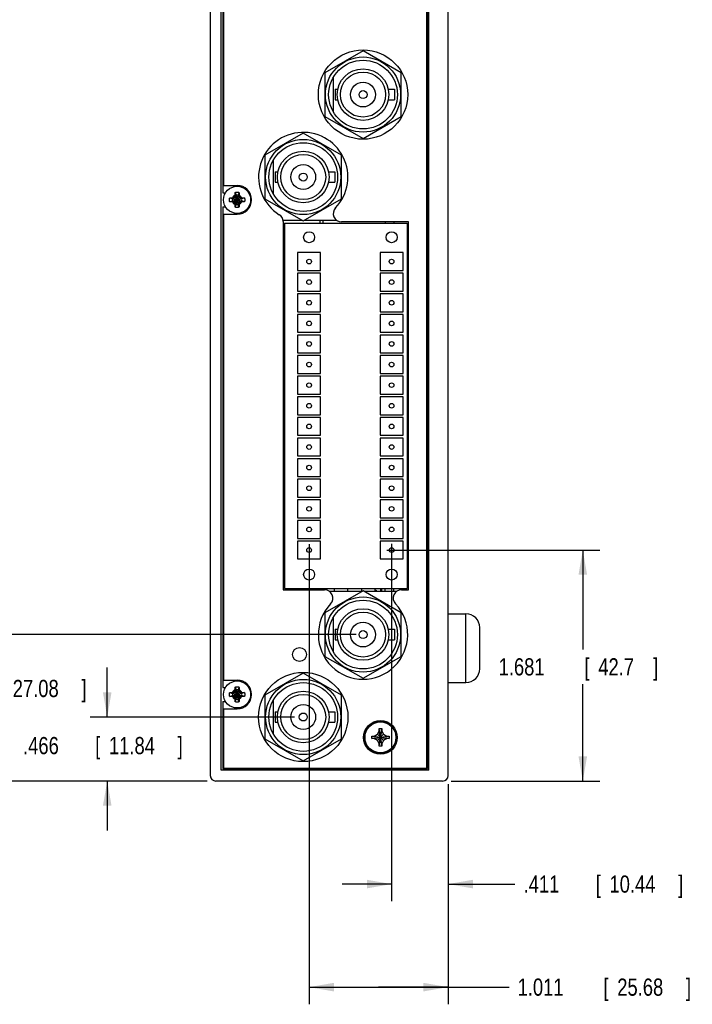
# Model space of a CAD drawing. Header units: inches. Extents: x 0 to 34, y 0 to 22.
# Tile 3 of 24: x 2.5 to 7.4, y 4.6 to 11.8. Entities that reach past the tile are written whole.
import ezdxf

# ---------------------------------------------------------------- set-up
doc = ezdxf.new("R2010")
doc.units = ezdxf.units.IN
doc.header["$LTSCALE"] = 1.87
doc.header["$MEASUREMENT"] = 0
doc.layers.get('0').update_dxf_attribs({"linetype": 'CONTINUOUS'})
doc.layers.add('DIMENSIONS', color=7, linetype='CONTINUOUS')
doc.styles.get("Standard").update_dxf_attribs({"font": 'txt', "width": 0.8})
doc.dimstyles.new('DIMSTYLE_1', dxfattribs={"dimtxt": 0.125, "dimasz": 0.18, "dimexe": 0.18, "dimexo": 0.0625, "dimgap": 0.09, "dimtad": 0, "dimtih": 1, "dimtoh": 1, "dimdec": 3, "dimzin": 4, "dimdsep": 46, "dimtxsty": 'STANDARD', "dimblk": '_FILLED', "dimblk1": '_FILLED', "dimblk2": '_FILLED', "dimcen": 0.09, "dimadec": 0, "dimazin": 0, "dimtp": 0.01, "dimtm": 0.01, "dimtfac": 1, "dimtdec": 3, "dimtofl": 0, "dimtmove": 0, "dimatfit": 3, "dimldrblk": '_FILLED', "dimfxl": 1, "dimtolj": 1, "dimtzin": 4, "dimarcsym": 0})

# ---------------------------------------------------------------- blocks, each defined once
blk = doc.blocks.new('_FILLED')
at = {"color": 0, "linetype": 'BYBLOCK'}
blk.add_solid([(0, 0), (-1, 0.174), (-1, -0.174)], dxfattribs=at)
blk = doc.blocks.new('*D6')
at = {"layer": 'DIMENSIONS', "color": 2, "linetype": 'CONTINUOUS'}
for p, q in [((3.12, 6.7097), (3.12, 7.0697)), ((4.4835, 6.7097), (2.995, 6.7097)), ((3.8475, 6.2437), (2.995, 6.2437)), ((3.12, 6.2437), (3.12, 5.8837))]:
    blk.add_line(p, q, dxfattribs=at)
at = {"layer": 'DIMENSIONS', "color": 2, "linetype": 'CONTINUOUS', "xscale": 0.18, "yscale": 0.18, "zscale": 0.18}
for p, rotation in [((3.12, 6.7097), 270), ((3.12, 6.2437), 90)]:
    blk.add_blockref('_FILLED', p, dxfattribs=dict(at, rotation=rotation))
at = {"layer": 'DIMENSIONS', "color": 2, "linetype": 'CONTINUOUS', "width": 0.8}
for s, p in [('.466', (2.5075, 6.4392)), ('[', (3.0325, 6.4392)), ('11.84', (3.1325, 6.4392)), (']', (3.6325, 6.4392))]:
    blk.add_text(s, height=0.125, dxfattribs=at).set_placement(p)
blk = doc.blocks.new('*D7')
at = {"layer": 'DIMENSIONS', "color": 2, "linetype": 'CONTINUOUS'}
for p, q in [((4.9311, 7.3097), (2.245, 7.3097)), ((2.37, 7.3097), (2.37, 7.0424)), ((2.37, 6.2437), (2.37, 6.7924)), ((3.8475, 6.2437), (2.245, 6.2437))]:
    blk.add_line(p, q, dxfattribs=at)
at = {"layer": 'DIMENSIONS', "color": 2, "linetype": 'CONTINUOUS', "xscale": 0.18, "yscale": 0.18, "zscale": 0.18}
for p, rotation in [((2.37, 7.3097), 90), ((2.37, 6.2437), 270)]:
    blk.add_blockref('_FILLED', p, dxfattribs=dict(at, rotation=rotation))
at = {"layer": 'DIMENSIONS', "color": 2, "linetype": 'CONTINUOUS', "width": 0.8}
for s, p in [('1.066', (1.7075, 6.8549)), ('[', (2.3325, 6.8549)), ('27.08', (2.4325, 6.8549)), (']', (2.9325, 6.8549))]:
    blk.add_text(s, height=0.125, dxfattribs=at).set_placement(p)
blk = doc.blocks.new('*D8')
at = {"layer": 'DIMENSIONS', "color": 2, "linetype": 'CONTINUOUS'}
for p, q in [((5.1536, 7.9247), (6.705, 7.9247)), ((6.58, 7.9247), (6.58, 7.1998)), ((6.58, 6.2437), (6.58, 6.9498)), ((5.6225, 6.2437), (6.705, 6.2437))]:
    blk.add_line(p, q, dxfattribs=at)
at = {"layer": 'DIMENSIONS', "color": 2, "linetype": 'CONTINUOUS', "xscale": 0.18, "yscale": 0.18, "zscale": 0.18}
for p, rotation in [((6.58, 7.9247), 90), ((6.58, 6.2437), 270)]:
    blk.add_blockref('_FILLED', p, dxfattribs=dict(at, rotation=rotation))
at = {"layer": 'DIMENSIONS', "color": 2, "linetype": 'CONTINUOUS', "width": 0.8}
for s, p in [('1.681', (5.9675, 7.0123)), ('[', (6.5925, 7.0123)), ('42.7', (6.6925, 7.0123)), (']', (7.0925, 7.0123))]:
    blk.add_text(s, height=0.125, dxfattribs=at).set_placement(p)
blk = doc.blocks.new('*D9')
at = {"layer": 'DIMENSIONS', "color": 2, "linetype": 'CONTINUOUS'}
for p, q in [((5.189, 7.9696), (5.189, 5.3687)), ((5.6, 6.2212), (5.6, 5.3687)), ((5.189, 5.4937), (4.829, 5.4937)), ((5.6, 5.4937), (6.0866, 5.4937))]:
    blk.add_line(p, q, dxfattribs=at)
at = {"layer": 'DIMENSIONS', "color": 2, "linetype": 'CONTINUOUS', "xscale": 0.18, "yscale": 0.18, "zscale": 0.18}
blk.add_blockref('_FILLED', (5.189, 5.4937), dxfattribs=at)
at = {"layer": 'DIMENSIONS', "color": 2, "linetype": 'CONTINUOUS', "xscale": 0.18, "yscale": 0.18, "zscale": 0.18, "rotation": 180}
blk.add_blockref('_FILLED', (5.6, 5.4937), dxfattribs=at)
at = {"layer": 'DIMENSIONS', "color": 2, "linetype": 'CONTINUOUS', "width": 0.8}
for s, p in [('.411', (6.1491, 5.4312)), ('[', (6.6741, 5.4312)), ('10.44', (6.7741, 5.4312)), (']', (7.2741, 5.4312))]:
    blk.add_text(s, height=0.125, dxfattribs=at).set_placement(p)
blk = doc.blocks.new('*D10')
at = {"layer": 'DIMENSIONS', "color": 2, "linetype": 'CONTINUOUS'}
for p, q in [((4.589, 7.9672), (4.589, 4.6187)), ((5.6, 6.2212), (5.6, 4.6187)), ((4.589, 4.7437), (5.0945, 4.7437)), ((5.6, 4.7437), (5.0945, 4.7437)), ((5.0945, 4.7437), (6.0431, 4.7437))]:
    blk.add_line(p, q, dxfattribs=at)
at = {"layer": 'DIMENSIONS', "color": 2, "linetype": 'CONTINUOUS', "xscale": 0.18, "yscale": 0.18, "zscale": 0.18, "rotation": 180}
blk.add_blockref('_FILLED', (4.589, 4.7437), dxfattribs=at)
at = {"layer": 'DIMENSIONS', "color": 2, "linetype": 'CONTINUOUS', "xscale": 0.18, "yscale": 0.18, "zscale": 0.18}
blk.add_blockref('_FILLED', (5.6, 4.7437), dxfattribs=at)
at = {"layer": 'DIMENSIONS', "color": 2, "linetype": 'CONTINUOUS', "width": 0.8}
for s, p in [('1.011', (6.1056, 4.6812)), ('[', (6.7306, 4.6812)), ('25.68', (6.8306, 4.6812)), (']', (7.3306, 4.6812))]:
    blk.add_text(s, height=0.125, dxfattribs=at).set_placement(p)

msp = doc.modelspace()

# ---------------------------------------------------------------- linework, layer by layer
at = {"color": 7, "linetype": 'CONTINUOUS'}
for p, q in [((3.87, 18.2637), (3.87, 6.2837)), ((3.95, 6.3237), (3.95, 18.2237)), ((5.445, 6.3377), (5.445, 18.2077)), ((5.45, 6.3337), (5.45, 18.2137)), ((5.46, 6.3237), (5.46, 18.2237)), ((5.6, 6.2837), (5.6, 18.2637)), ((3.96, 14.0237), (3.96, 10.5237)), ((3.965, 13.9687), (3.965, 10.5787)), ((4.981, 11.5582), (4.7027, 11.3982)), ((5.2592, 11.3982), (4.981, 11.5582)), ((4.7027, 11.3982), (4.7027, 11.0812)), ((5.2592, 11.0812), (5.2592, 11.3982)), ((4.763, 11.3621), (4.763, 11.1174)), ((4.7777, 11.2782), (4.7975, 11.2782)), ((4.7777, 11.2782), (4.7777, 11.2012)), ((5.1645, 11.2782), (5.2102, 11.2782)), ((5.2102, 11.2782), (5.2102, 11.2012)), ((4.7777, 11.2012), (4.7975, 11.2012)), ((5.1645, 11.2012), (5.2102, 11.2012)), ((4.7027, 11.0812), (4.981, 10.9212)), ((4.981, 10.9212), (5.2592, 11.0812)), ((4.546, 10.9582), (4.2677, 10.7982)), ((4.8242, 10.7982), (4.546, 10.9582)), ((4.2677, 10.7982), (4.2677, 10.4812)), ((4.328, 10.7621), (4.328, 10.5174)), ((4.8242, 10.4812), (4.8242, 10.7982)), ((4.3427, 10.6782), (4.3625, 10.6782)), ((4.3427, 10.6782), (4.3427, 10.6012)), ((4.7295, 10.6782), (4.7752, 10.6782)), ((4.7752, 10.6782), (4.7752, 10.6012)), ((3.965, 10.5787), (4.065, 10.5787)), ((4.3427, 10.6012), (4.3625, 10.6012)), ((4.7295, 10.6012), (4.7752, 10.6012)), ((3.96, 10.5237), (3.9802, 10.5237)), ((4.011, 10.4873), (4.032, 10.4806)), ((4.011, 10.4601), (4.032, 10.4668)), ((4.032, 10.4668), (4.0979, 10.4806)), ((4.0348, 10.4806), (4.032, 10.4806)), ((4.032, 10.4806), (4.0979, 10.4668)), ((4.032, 10.4668), (4.0348, 10.4668)), ((4.0496, 10.4891), (4.0348, 10.4806)), ((4.0386, 10.4884), (4.0348, 10.4806)), ((4.0348, 10.4668), (4.0952, 10.4806)), ((4.0348, 10.4806), (4.0952, 10.4668)), ((4.0348, 10.4668), (4.0496, 10.4583)), ((4.0386, 10.459), (4.0348, 10.4668)), ((4.084, 10.4547), (4.046, 10.4927)), ((4.046, 10.4547), (4.084, 10.4927)), ((4.0581, 10.5039), (4.0496, 10.4891)), ((4.0503, 10.5001), (4.0581, 10.5039)), ((4.0513, 10.5276), (4.0581, 10.5067)), ((4.0581, 10.5067), (4.0581, 10.5039)), ((4.0719, 10.4408), (4.0581, 10.5067)), ((4.0581, 10.4408), (4.0719, 10.5067)), ((4.0719, 10.4435), (4.0581, 10.5039)), ((4.0581, 10.4435), (4.0719, 10.5039)), ((4.0786, 10.5276), (4.0719, 10.5067)), ((4.0719, 10.5039), (4.0719, 10.5067)), ((4.0719, 10.5039), (4.0797, 10.5001)), ((4.0804, 10.4891), (4.0719, 10.5039)), ((4.0952, 10.4806), (4.0804, 10.4891)), ((4.0804, 10.4583), (4.0952, 10.4668)), ((4.0913, 10.4884), (4.0952, 10.4806)), ((4.0952, 10.4668), (4.0913, 10.459)), ((4.0979, 10.4806), (4.0952, 10.4806)), ((4.0952, 10.4668), (4.0979, 10.4668)), ((4.1189, 10.4873), (4.0979, 10.4806)), ((4.1189, 10.4601), (4.0979, 10.4668)), ((4.2677, 10.4812), (4.546, 10.3212)), ((4.546, 10.3212), (4.8242, 10.4812)), ((3.96, 10.4237), (3.9802, 10.4237)), ((3.96, 10.4237), (3.96, 6.9237)), ((4.0496, 10.4583), (4.0581, 10.4435)), ((4.0581, 10.4435), (4.0503, 10.4473)), ((4.0513, 10.4198), (4.0581, 10.4408)), ((4.0581, 10.4435), (4.0581, 10.4408)), ((4.0719, 10.4435), (4.0804, 10.4583)), ((4.0797, 10.4473), (4.0719, 10.4435)), ((4.0719, 10.4408), (4.0719, 10.4435)), ((4.0786, 10.4198), (4.0719, 10.4408)), ((3.965, 10.3687), (4.065, 10.3687)), ((3.965, 10.3687), (3.965, 6.9787)), ((4.5416, 10.3237), (4.3983, 10.3237)), ((4.7911, 10.3237), (4.5503, 10.3237)), ((4.669, 10.3037), (4.669, 10.3237)), ((4.69, 10.3037), (4.69, 10.3237)), ((4.3991, 10.3137), (4.399, 7.6347)), ((4.409, 10.3037), (5.303, 10.3037)), ((4.409, 10.3037), (4.409, 7.6447)), ((5.313, 10.3137), (4.8243, 10.3137)), ((5.143, 10.3137), (5.143, 10.3037)), ((5.205, 10.3137), (5.205, 10.3037)), ((5.303, 10.3037), (5.303, 7.6447)), ((5.313, 7.6347), (5.313, 10.3137)), ((4.6725, 10.0897), (4.5055, 10.0897)), ((4.5055, 10.0897), (4.5055, 9.9597)), ((4.6725, 9.9597), (4.6725, 10.0897)), ((5.2725, 10.0897), (5.1055, 10.0897)), ((5.1055, 10.0897), (5.1055, 9.9597)), ((5.2725, 9.9597), (5.2725, 10.0897)), ((4.5055, 9.9597), (4.6725, 9.9597)), ((4.6725, 9.9397), (4.5055, 9.9397)), ((4.5055, 9.9397), (4.5055, 9.8097)), ((4.6725, 9.8097), (4.6725, 9.9397)), ((5.1055, 9.9597), (5.2725, 9.9597)), ((5.2725, 9.9397), (5.1055, 9.9397)), ((5.1055, 9.9397), (5.1055, 9.8097)), ((5.2725, 9.8097), (5.2725, 9.9397)), ((4.5055, 9.8097), (4.6725, 9.8097)), ((4.6725, 9.7897), (4.5055, 9.7897)), ((4.5055, 9.7897), (4.5055, 9.6597)), ((4.6725, 9.6597), (4.6725, 9.7897)), ((5.1055, 9.8097), (5.2725, 9.8097)), ((5.2725, 9.7897), (5.1055, 9.7897)), ((5.1055, 9.7897), (5.1055, 9.6597)), ((5.2725, 9.6597), (5.2725, 9.7897)), ((4.5055, 9.6597), (4.6725, 9.6597)), ((4.6725, 9.6397), (4.5055, 9.6397)), ((4.5055, 9.6397), (4.5055, 9.5097)), ((4.6725, 9.5097), (4.6725, 9.6397)), ((5.1055, 9.6597), (5.2725, 9.6597)), ((5.2725, 9.6397), (5.1055, 9.6397)), ((5.1055, 9.6397), (5.1055, 9.5097)), ((5.2725, 9.5097), (5.2725, 9.6397)), ((4.5055, 9.5097), (4.6725, 9.5097)), ((4.6725, 9.4897), (4.5055, 9.4897)), ((4.5055, 9.4897), (4.5055, 9.3597)), ((4.6725, 9.3597), (4.6725, 9.4897)), ((5.1055, 9.5097), (5.2725, 9.5097)), ((5.2725, 9.4897), (5.1055, 9.4897)), ((5.1055, 9.4897), (5.1055, 9.3597)), ((5.2725, 9.3597), (5.2725, 9.4897)), ((4.5055, 9.3597), (4.6725, 9.3597)), ((4.6725, 9.3397), (4.5055, 9.3397)), ((4.5055, 9.3397), (4.5055, 9.2097)), ((4.6725, 9.2097), (4.6725, 9.3397)), ((5.1055, 9.3597), (5.2725, 9.3597)), ((5.2725, 9.3397), (5.1055, 9.3397)), ((5.1055, 9.3397), (5.1055, 9.2097)), ((5.2725, 9.2097), (5.2725, 9.3397)), ((4.5055, 9.2097), (4.6725, 9.2097)), ((4.6725, 9.1897), (4.5055, 9.1897)), ((4.5055, 9.1897), (4.5055, 9.0597)), ((4.6725, 9.0597), (4.6725, 9.1897)), ((5.1055, 9.2097), (5.2725, 9.2097)), ((5.2725, 9.1897), (5.1055, 9.1897)), ((5.1055, 9.1897), (5.1055, 9.0597)), ((5.2725, 9.0597), (5.2725, 9.1897)), ((4.5055, 9.0597), (4.6725, 9.0597)), ((4.6725, 9.0397), (4.5055, 9.0397)), ((4.5055, 9.0397), (4.5055, 8.9097)), ((4.6725, 8.9097), (4.6725, 9.0397)), ((5.1055, 9.0597), (5.2725, 9.0597)), ((5.2725, 9.0397), (5.1055, 9.0397)), ((5.1055, 9.0397), (5.1055, 8.9097)), ((5.2725, 8.9097), (5.2725, 9.0397)), ((4.5055, 8.9097), (4.6725, 8.9097)), ((4.6725, 8.8897), (4.5055, 8.8897)), ((4.5055, 8.8897), (4.5055, 8.7597)), ((4.6725, 8.7597), (4.6725, 8.8897)), ((5.1055, 8.9097), (5.2725, 8.9097)), ((5.2725, 8.8897), (5.1055, 8.8897)), ((5.1055, 8.8897), (5.1055, 8.7597)), ((5.2725, 8.7597), (5.2725, 8.8897)), ((4.5055, 8.7597), (4.6725, 8.7597)), ((5.1055, 8.7597), (5.2725, 8.7597)), ((4.6725, 8.7397), (4.5055, 8.7397)), ((4.5055, 8.7397), (4.5055, 8.6097)), ((4.6725, 8.6097), (4.6725, 8.7397)), ((5.2725, 8.7397), (5.1055, 8.7397)), ((5.1055, 8.7397), (5.1055, 8.6097)), ((5.2725, 8.6097), (5.2725, 8.7397)), ((4.5055, 8.6097), (4.6725, 8.6097)), ((5.1055, 8.6097), (5.2725, 8.6097)), ((4.6725, 8.5897), (4.5055, 8.5897)), ((4.5055, 8.5897), (4.5055, 8.4597)), ((4.6725, 8.4597), (4.6725, 8.5897)), ((5.2725, 8.5897), (5.1055, 8.5897)), ((5.1055, 8.5897), (5.1055, 8.4597)), ((5.2725, 8.4597), (5.2725, 8.5897)), ((4.5055, 8.4597), (4.6725, 8.4597)), ((5.1055, 8.4597), (5.2725, 8.4597)), ((4.6725, 8.4397), (4.5055, 8.4397)), ((4.5055, 8.4397), (4.5055, 8.3097)), ((4.6725, 8.3097), (4.6725, 8.4397)), ((5.2725, 8.4397), (5.1055, 8.4397)), ((5.1055, 8.4397), (5.1055, 8.3097)), ((5.2725, 8.3097), (5.2725, 8.4397)), ((4.5055, 8.3097), (4.6725, 8.3097)), ((4.6725, 8.2897), (4.5055, 8.2897)), ((4.5055, 8.2897), (4.5055, 8.1597)), ((4.6725, 8.1597), (4.6725, 8.2897)), ((5.1055, 8.3097), (5.2725, 8.3097)), ((5.2725, 8.2897), (5.1055, 8.2897)), ((5.1055, 8.2897), (5.1055, 8.1597)), ((5.2725, 8.1597), (5.2725, 8.2897)), ((4.5055, 8.1597), (4.6725, 8.1597)), ((4.6725, 8.1397), (4.5055, 8.1397)), ((4.5055, 8.1397), (4.5055, 8.0097)), ((4.6725, 8.0097), (4.6725, 8.1397)), ((5.1055, 8.1597), (5.2725, 8.1597)), ((5.2725, 8.1397), (5.1055, 8.1397)), ((5.1055, 8.1397), (5.1055, 8.0097)), ((5.2725, 8.0097), (5.2725, 8.1397)), ((4.5055, 8.0097), (4.6725, 8.0097)), ((4.6725, 7.9897), (4.5055, 7.9897)), ((4.5055, 7.9897), (4.5055, 7.8597)), ((4.6725, 7.8597), (4.6725, 7.9897)), ((5.1055, 8.0097), (5.2725, 8.0097)), ((5.2725, 7.9897), (5.1055, 7.9897)), ((5.1055, 7.9897), (5.1055, 7.8597)), ((5.2725, 7.8597), (5.2725, 7.9897)), ((4.5055, 7.8597), (4.6725, 7.8597)), ((5.1055, 7.8597), (5.2725, 7.8597)), ((5.303, 7.6797), (5.313, 7.6797)), ((4.399, 7.6347), (4.7017, 7.6347)), ((4.409, 7.6447), (5.303, 7.6447)), ((4.47, 7.6347), (4.47, 7.6447)), ((4.57, 7.6447), (4.57, 7.6347)), ((4.67, 7.6347), (4.67, 7.6447)), ((4.981, 7.6282), (4.7027, 7.4682)), ((4.7348, 7.6247), (4.9749, 7.6247)), ((4.77, 7.6447), (4.77, 7.6247)), ((4.87, 7.6247), (4.87, 7.6447)), ((4.97, 7.6447), (4.97, 7.6247)), ((5.2592, 7.4682), (4.981, 7.6282)), ((4.9871, 7.6247), (5.2271, 7.6247)), ((5.0693, 7.6332), (5.076, 7.6332)), ((5.07, 7.6247), (5.07, 7.6332)), ((5.108, 7.6447), (5.108, 7.6247)), ((5.115, 7.6447), (5.115, 7.6247)), ((5.143, 7.6247), (5.143, 7.6447)), ((5.205, 7.6247), (5.205, 7.6447)), ((5.2603, 7.6347), (5.313, 7.6347)), ((4.7027, 7.4682), (4.7027, 7.1512)), ((5.2592, 7.1512), (5.2592, 7.4682)), ((5.6, 7.4612), (5.73, 7.4612)), ((5.73, 6.9612), (5.73, 7.4612)), ((4.763, 7.4321), (4.763, 7.1874)), ((4.7777, 7.3482), (4.7975, 7.3482)), ((4.7777, 7.3482), (4.7777, 7.2712)), ((5.1645, 7.3482), (5.2102, 7.3482)), ((5.2102, 7.3482), (5.2102, 7.2712)), ((5.83, 7.0612), (5.83, 7.3612)), ((4.7777, 7.2712), (4.7975, 7.2712)), ((5.1645, 7.2712), (5.2102, 7.2712)), ((4.7027, 7.1512), (4.981, 6.9912)), ((4.981, 6.9912), (5.2592, 7.1512)), ((4.546, 7.0282), (4.2677, 6.8682)), ((4.8242, 6.8682), (4.546, 7.0282)), ((3.965, 6.9787), (4.065, 6.9787)), ((5.6, 6.9612), (5.73, 6.9612)), ((3.96, 6.9237), (3.9802, 6.9237)), ((4.011, 6.8873), (4.032, 6.8806)), ((4.0348, 6.8806), (4.032, 6.8806)), ((4.032, 6.8806), (4.0979, 6.8668)), ((4.032, 6.8668), (4.0979, 6.8806)), ((4.0496, 6.8891), (4.0348, 6.8806)), ((4.0386, 6.8884), (4.0348, 6.8806)), ((4.0348, 6.8806), (4.0952, 6.8668)), ((4.0348, 6.8668), (4.0952, 6.8806)), ((4.084, 6.8547), (4.046, 6.8927)), ((4.046, 6.8547), (4.084, 6.8927)), ((4.0581, 6.9039), (4.0496, 6.8891)), ((4.0503, 6.9001), (4.0581, 6.9039)), ((4.0513, 6.9276), (4.0581, 6.9067)), ((4.0719, 6.8408), (4.0581, 6.9067)), ((4.0581, 6.9067), (4.0581, 6.9039)), ((4.0581, 6.8408), (4.0719, 6.9067)), ((4.0719, 6.8435), (4.0581, 6.9039)), ((4.0581, 6.8435), (4.0719, 6.9039)), ((4.0786, 6.9276), (4.0719, 6.9067)), ((4.0719, 6.9039), (4.0719, 6.9067)), ((4.0719, 6.9039), (4.0797, 6.9001)), ((4.0804, 6.8891), (4.0719, 6.9039)), ((4.0952, 6.8806), (4.0804, 6.8891)), ((4.0913, 6.8884), (4.0952, 6.8806)), ((4.0979, 6.8806), (4.0952, 6.8806)), ((4.1189, 6.8873), (4.0979, 6.8806)), ((3.96, 6.8237), (3.9802, 6.8237)), ((3.96, 6.8237), (3.96, 6.3337)), ((4.011, 6.8601), (4.032, 6.8668)), ((4.032, 6.8668), (4.0348, 6.8668)), ((4.0348, 6.8668), (4.0496, 6.8583)), ((4.0386, 6.859), (4.0348, 6.8668)), ((4.0496, 6.8583), (4.0581, 6.8435)), ((4.0581, 6.8435), (4.0503, 6.8473)), ((4.0513, 6.8198), (4.0581, 6.8408)), ((4.0581, 6.8435), (4.0581, 6.8408)), ((4.0719, 6.8435), (4.0804, 6.8583)), ((4.0797, 6.8473), (4.0719, 6.8435)), ((4.0719, 6.8408), (4.0719, 6.8435)), ((4.0786, 6.8198), (4.0719, 6.8408)), ((4.0804, 6.8583), (4.0952, 6.8668)), ((4.0952, 6.8668), (4.0913, 6.859)), ((4.0952, 6.8668), (4.0979, 6.8668)), ((4.1189, 6.8601), (4.0979, 6.8668)), ((4.2677, 6.8682), (4.2677, 6.5512)), ((4.328, 6.8321), (4.328, 6.5874)), ((4.8242, 6.5512), (4.8242, 6.8682)), ((3.965, 6.7687), (4.065, 6.7687)), ((3.965, 6.7687), (3.965, 6.3377)), ((4.3427, 6.7482), (4.3625, 6.7482)), ((4.3427, 6.7482), (4.3427, 6.6712)), ((4.7295, 6.7482), (4.7752, 6.7482)), ((4.7752, 6.7482), (4.7752, 6.6712)), ((4.3427, 6.6712), (4.3625, 6.6712)), ((4.7295, 6.6712), (4.7752, 6.6712)), ((5.0854, 6.5838), (5.099, 6.6072)), ((5.099, 6.6252), (5.117, 6.6252)), ((5.117, 6.4972), (5.099, 6.6252)), ((5.099, 6.6072), (5.099, 6.6252)), ((5.099, 6.4972), (5.117, 6.6252)), ((5.117, 6.5152), (5.099, 6.6072)), ((5.099, 6.5152), (5.117, 6.6072)), ((5.117, 6.6252), (5.117, 6.6072)), ((5.117, 6.6072), (5.1305, 6.5838)), ((4.2677, 6.5512), (4.546, 6.3912)), ((4.546, 6.3912), (4.8242, 6.5512)), ((5.044, 6.5522), (5.172, 6.5702)), ((5.044, 6.5702), (5.062, 6.5702)), ((5.044, 6.5702), (5.172, 6.5522)), ((5.044, 6.5522), (5.044, 6.5702)), ((5.062, 6.5522), (5.044, 6.5522)), ((5.062, 6.5702), (5.0854, 6.5838)), ((5.062, 6.5522), (5.154, 6.5702)), ((5.062, 6.5702), (5.154, 6.5522)), ((5.0854, 6.5387), (5.062, 6.5522)), ((5.1305, 6.5387), (5.0854, 6.5838)), ((5.0854, 6.5387), (5.1305, 6.5838)), ((5.099, 6.5152), (5.0854, 6.5387)), ((5.1305, 6.5387), (5.117, 6.5152)), ((5.1305, 6.5838), (5.154, 6.5702)), ((5.154, 6.5522), (5.1305, 6.5387)), ((5.154, 6.5702), (5.172, 6.5702)), ((5.172, 6.5522), (5.154, 6.5522)), ((5.172, 6.5702), (5.172, 6.5522)), ((5.099, 6.4972), (5.099, 6.5152)), ((5.117, 6.4972), (5.099, 6.4972)), ((5.117, 6.5152), (5.117, 6.4972)), ((5.46, 6.3237), (3.95, 6.3237)), ((3.96, 6.3337), (5.45, 6.3337)), ((3.965, 6.3377), (5.445, 6.3377)), ((4.005, 6.3237), (4.005, 6.3337)), ((4.0277, 6.3237), (4.0277, 6.3337)), ((4.0312, 6.3237), (4.0312, 6.3337)), ((4.0888, 6.3337), (4.0888, 6.3237)), ((4.0923, 6.3337), (4.0923, 6.3237)), ((4.115, 6.3237), (4.115, 6.3337)), ((4.23, 6.3237), (4.23, 6.3337)), ((4.4, 6.3337), (4.4, 6.3237)), ((5.07, 6.3337), (5.07, 6.3237)), ((5.32, 6.3337), (5.32, 6.3237)), ((5.335, 6.3237), (5.335, 6.3337)), ((5.35, 6.3237), (5.35, 6.3337)), ((5.425, 6.3237), (5.425, 6.3337)), ((5.56, 6.2437), (3.91, 6.2437))]:
    msp.add_line(p, q, dxfattribs=at)
for centre, radius in [((4.981, 11.2397), 0.325), ((4.981, 11.2397), 0.2735), ((4.981, 11.2397), 0.25), ((4.981, 11.2397), 0.1875), ((4.981, 11.2397), 0.164), ((4.981, 11.2397), 0.09), ((4.981, 11.2397), 0.029), ((4.546, 10.6397), 0.2735), ((4.546, 10.6397), 0.25), ((4.546, 10.6397), 0.1875), ((4.546, 10.6397), 0.164), ((4.546, 10.6397), 0.09), ((4.546, 10.6397), 0.029), ((4.065, 10.4737), 0.0984), ((4.589, 10.2017), 0.04), ((5.189, 10.2017), 0.04), ((4.589, 10.0247), 0.017), ((5.189, 10.0247), 0.017), ((4.589, 9.8747), 0.017), ((5.189, 9.8747), 0.017), ((4.589, 9.7247), 0.017), ((5.189, 9.7247), 0.017), ((4.589, 9.5747), 0.017), ((5.189, 9.5747), 0.017), ((4.589, 9.4247), 0.017), ((5.189, 9.4247), 0.017), ((4.589, 9.2747), 0.017), ((5.189, 9.2747), 0.017), ((4.589, 9.1247), 0.017), ((5.189, 9.1247), 0.017), ((4.589, 8.9747), 0.017), ((5.189, 8.9747), 0.017), ((4.589, 8.8247), 0.017), ((5.189, 8.8247), 0.017), ((4.589, 8.6747), 0.017), ((5.189, 8.6747), 0.017), ((4.589, 8.5247), 0.017), ((5.189, 8.5247), 0.017), ((4.589, 8.3747), 0.017), ((5.189, 8.3747), 0.017), ((4.589, 8.2247), 0.017), ((5.189, 8.2247), 0.017), ((4.589, 8.0747), 0.017), ((5.189, 8.0747), 0.017), ((4.589, 7.9247), 0.017), ((5.189, 7.9247), 0.017), ((4.589, 7.7467), 0.04), ((5.189, 7.7467), 0.04), ((4.981, 7.3097), 0.2735), ((4.981, 7.3097), 0.25), ((4.981, 7.3097), 0.1875), ((4.981, 7.3097), 0.164), ((4.981, 7.3097), 0.09), ((4.981, 7.3097), 0.029), ((4.519, 7.1647), 0.05), ((4.546, 6.7097), 0.325), ((4.065, 6.8737), 0.0984), ((4.546, 6.7097), 0.2735), ((4.546, 6.7097), 0.25), ((4.546, 6.7097), 0.1875), ((4.546, 6.7097), 0.164), ((4.546, 6.7097), 0.09), ((4.546, 6.7097), 0.029), ((5.108, 6.5607), 0.1225), ((5.108, 6.5612), 0.1175), ((5.108, 6.5612), 0.1125)]:
    msp.add_circle(centre, radius, dxfattribs=at)
for centre, radius, start, end in [((4.546, 10.6397), 0.325, 316.29789, 237.47535), ((4.065, 10.4737), 0.105, 270, 90), ((4.065, 10.4737), 0.0337, 168.18933, 191.81067), ((4.065, 10.4737), 0.0365, 113.44647, 156.55353), ((4.065, 10.4737), 0.0337, 78.18933, 101.81067), ((4.065, 10.4737), 0.0365, 23.44647, 66.55353), ((4.065, 10.4737), 0.0337, 348.18933, 11.81067), ((4.065, 10.4737), 0.0365, 203.44647, 246.55353), ((4.065, 10.4737), 0.0337, 258.18933, 281.81067), ((4.065, 10.4737), 0.0365, 293.44647, 336.55353), ((4.8243, 10.3737), 0.06, 136.29789, 270), ((4.339, 10.3151), 0.06, 0, 57.47535), ((4.7017, 7.5747), 0.06, 316.50339, 90), ((5.2603, 7.5747), 0.06, 90, 223.49661), ((4.981, 7.3097), 0.325, 136.50339, 43.49661), ((5.73, 7.3612), 0.1, 0, 90), ((5.73, 7.0612), 0.1, 270, 360), ((4.065, 6.8737), 0.105, 270, 90), ((4.065, 6.8737), 0.0337, 168.18933, 191.81067), ((4.065, 6.8737), 0.0365, 113.44647, 156.55353), ((4.065, 6.8737), 0.0337, 78.18933, 101.81067), ((4.065, 6.8737), 0.0365, 23.44647, 66.55353), ((4.065, 6.8737), 0.0337, 348.18933, 11.81067), ((4.065, 6.8737), 0.0365, 203.44647, 246.55353), ((4.065, 6.8737), 0.0337, 258.18933, 281.81067), ((4.065, 6.8737), 0.0365, 293.44647, 336.55353), ((3.91, 6.2837), 0.04, 180, 270), ((5.56, 6.2837), 0.04, 270, 360)]:
    msp.add_arc(centre, radius, start, end, dxfattribs=at)
for points, knots in [([(4.0094, 10.4737), (4.0094, 10.4744), (4.0094, 10.4757), (4.0095, 10.4776), (4.0097, 10.4796), (4.0099, 10.4816), (4.0102, 10.4835), (4.0106, 10.4854), (4.0109, 10.4867), (4.011, 10.4873)], [0, 0, 0, 0, 0.142859, 0.285711, 0.428576, 0.571426, 0.71429, 0.857142, 1, 1, 1, 1]), ([(4.011, 10.4601), (4.0109, 10.4607), (4.0106, 10.462), (4.0102, 10.4639), (4.0099, 10.4659), (4.0097, 10.4678), (4.0095, 10.4698), (4.0094, 10.4717), (4.0094, 10.4731), (4.0094, 10.4737)], [0, 0, 0, 0, 0.142858, 0.28571, 0.428574, 0.571424, 0.714289, 0.857141, 1, 1, 1, 1]), ([(4.011, 10.4873), (4.0118, 10.4874), (4.0132, 10.4875), (4.0155, 10.4876), (4.0178, 10.4877), (4.02, 10.4878), (4.0223, 10.4879), (4.0244, 10.488), (4.0263, 10.4881), (4.0281, 10.4882), (4.0298, 10.4882), (4.0309, 10.4882), (4.0314, 10.4883)], [0, 0, 0, 0, 0.106642, 0.217196, 0.329641, 0.441877, 0.551577, 0.655748, 0.751917, 0.840543, 0.922819, 1, 1, 1, 1]), ([(4.0314, 10.4883), (4.032, 10.4883), (4.033, 10.4883), (4.0346, 10.4883), (4.036, 10.4884), (4.0373, 10.4884), (4.0382, 10.4884), (4.0386, 10.4884)], [0, 0, 0, 0, 0.229925, 0.442854, 0.640806, 0.82583, 1, 1, 1, 1]), ([(4.0386, 10.4884), (4.0389, 10.4886), (4.0395, 10.489), (4.0405, 10.4895), (4.0414, 10.4901), (4.0423, 10.4906), (4.0432, 10.4911), (4.0441, 10.4917), (4.045, 10.4922), (4.0457, 10.4925), (4.046, 10.4927)], [0, 0, 0, 0, 0.126638, 0.252278, 0.377207, 0.501708, 0.626053, 0.750431, 0.875022, 1, 1, 1, 1]), ([(4.046, 10.4927), (4.0461, 10.493), (4.0465, 10.4936), (4.047, 10.4946), (4.0476, 10.4955), (4.0481, 10.4964), (4.0486, 10.4973), (4.0492, 10.4982), (4.0497, 10.4991), (4.0501, 10.4998), (4.0503, 10.5001)], [0, 0, 0, 0, 0.124981, 0.249574, 0.373954, 0.498299, 0.622801, 0.747729, 0.873366, 1, 1, 1, 1]), ([(4.0503, 10.5001), (4.0503, 10.5005), (4.0503, 10.5014), (4.0503, 10.5027), (4.0503, 10.5041), (4.0504, 10.5056), (4.0504, 10.5067), (4.0504, 10.5072)], [0, 0, 0, 0, 0.174995, 0.360494, 0.558509, 0.771025, 1, 1, 1, 1]), ([(4.0504, 10.5072), (4.0504, 10.5078), (4.0505, 10.5088), (4.0505, 10.5105), (4.0506, 10.5123), (4.0507, 10.5142), (4.0507, 10.5162), (4.0508, 10.5185), (4.0509, 10.5208), (4.0511, 10.5231), (4.0512, 10.5254), (4.0513, 10.5269), (4.0513, 10.5276)], [0, 0, 0, 0, 0.076328, 0.156848, 0.243205, 0.336984, 0.439196, 0.548359, 0.662058, 0.777248, 0.890871, 1, 1, 1, 1]), ([(4.0513, 10.5276), (4.052, 10.5278), (4.0533, 10.5281), (4.0552, 10.5285), (4.0571, 10.5288), (4.0591, 10.529), (4.061, 10.5292), (4.063, 10.5293), (4.065, 10.5293), (4.0669, 10.5293), (4.0689, 10.5292), (4.0709, 10.529), (4.0728, 10.5288), (4.0748, 10.5285), (4.0767, 10.5281), (4.078, 10.5278), (4.0786, 10.5276)], [0, 0, 0, 0, 0.071428, 0.142857, 0.214285, 0.285714, 0.357143, 0.428571, 0.5, 0.571429, 0.642857, 0.714286, 0.785715, 0.857143, 0.928572, 1, 1, 1, 1]), ([(4.0786, 10.5276), (4.0787, 10.5269), (4.0787, 10.5254), (4.0789, 10.5232), (4.079, 10.5209), (4.0791, 10.5186), (4.0792, 10.5164), (4.0793, 10.5143), (4.0794, 10.5124), (4.0794, 10.5105), (4.0795, 10.5088), (4.0795, 10.5078), (4.0795, 10.5072)], [0, 0, 0, 0, 0.106642, 0.217196, 0.329641, 0.441877, 0.551577, 0.655748, 0.751917, 0.840543, 0.922819, 1, 1, 1, 1]), ([(4.0795, 10.5072), (4.0795, 10.5067), (4.0796, 10.5056), (4.0796, 10.5041), (4.0796, 10.5027), (4.0797, 10.5013), (4.0797, 10.5005), (4.0797, 10.5001)], [0, 0, 0, 0, 0.229925, 0.442854, 0.640806, 0.825829, 1, 1, 1, 1]), ([(4.0797, 10.5001), (4.0799, 10.4998), (4.0802, 10.4991), (4.0808, 10.4982), (4.0813, 10.4973), (4.0818, 10.4964), (4.0824, 10.4955), (4.0829, 10.4946), (4.0835, 10.4936), (4.0838, 10.493), (4.084, 10.4927)], [0, 0, 0, 0, 0.126638, 0.252278, 0.377207, 0.501708, 0.626053, 0.750431, 0.875022, 1, 1, 1, 1]), ([(4.084, 10.4927), (4.0843, 10.4925), (4.0849, 10.4922), (4.0858, 10.4917), (4.0867, 10.4911), (4.0877, 10.4906), (4.0886, 10.4901), (4.0895, 10.4895), (4.0904, 10.489), (4.091, 10.4886), (4.0913, 10.4884)], [0, 0, 0, 0, 0.124981, 0.249575, 0.373955, 0.4983, 0.622801, 0.747729, 0.873366, 1, 1, 1, 1]), ([(4.0913, 10.4884), (4.0918, 10.4884), (4.0926, 10.4884), (4.094, 10.4884), (4.0954, 10.4883), (4.0969, 10.4883), (4.098, 10.4883), (4.0985, 10.4883)], [0, 0, 0, 0, 0.174995, 0.360494, 0.558509, 0.771025, 1, 1, 1, 1]), ([(4.0985, 10.4883), (4.099, 10.4882), (4.1001, 10.4882), (4.1017, 10.4882), (4.1035, 10.4881), (4.1054, 10.488), (4.1075, 10.4879), (4.1097, 10.4878), (4.112, 10.4877), (4.1143, 10.4876), (4.1166, 10.4875), (4.1182, 10.4874), (4.1189, 10.4873)], [0, 0, 0, 0, 0.076328, 0.156848, 0.243205, 0.336984, 0.439196, 0.548359, 0.662058, 0.777248, 0.890871, 1, 1, 1, 1]), ([(4.1189, 10.4873), (4.1191, 10.4867), (4.1194, 10.4854), (4.1197, 10.4835), (4.12, 10.4816), (4.1203, 10.4796), (4.1205, 10.4776), (4.1206, 10.4757), (4.1206, 10.4744), (4.1206, 10.4737)], [0, 0, 0, 0, 0.142858, 0.28571, 0.428574, 0.571424, 0.714289, 0.857141, 1, 1, 1, 1]), ([(4.1206, 10.4737), (4.1206, 10.4731), (4.1206, 10.4717), (4.1205, 10.4698), (4.1203, 10.4678), (4.12, 10.4659), (4.1197, 10.4639), (4.1194, 10.462), (4.1191, 10.4607), (4.1189, 10.4601)], [0, 0, 0, 0, 0.142859, 0.285711, 0.428576, 0.571426, 0.71429, 0.857142, 1, 1, 1, 1]), ([(4.0314, 10.4592), (4.0309, 10.4592), (4.0299, 10.4592), (4.0282, 10.4593), (4.0264, 10.4593), (4.0245, 10.4594), (4.0224, 10.4595), (4.0202, 10.4596), (4.0179, 10.4597), (4.0156, 10.4598), (4.0133, 10.4599), (4.0118, 10.46), (4.011, 10.4601)], [0, 0, 0, 0, 0.076328, 0.156848, 0.243205, 0.336984, 0.439196, 0.548359, 0.662058, 0.777248, 0.890871, 1, 1, 1, 1]), ([(4.0386, 10.459), (4.0382, 10.459), (4.0373, 10.459), (4.036, 10.4591), (4.0346, 10.4591), (4.033, 10.4591), (4.032, 10.4592), (4.0314, 10.4592)], [0, 0, 0, 0, 0.174995, 0.360494, 0.558509, 0.771025, 1, 1, 1, 1]), ([(4.046, 10.4547), (4.0457, 10.4549), (4.045, 10.4552), (4.0441, 10.4558), (4.0432, 10.4563), (4.0423, 10.4568), (4.0414, 10.4574), (4.0405, 10.4579), (4.0395, 10.4584), (4.0389, 10.4588), (4.0386, 10.459)], [0, 0, 0, 0, 0.124981, 0.249574, 0.373954, 0.498299, 0.622801, 0.747729, 0.873366, 1, 1, 1, 1]), ([(4.0503, 10.4473), (4.0501, 10.4477), (4.0497, 10.4483), (4.0492, 10.4492), (4.0486, 10.4501), (4.0481, 10.451), (4.0476, 10.4519), (4.047, 10.4529), (4.0465, 10.4538), (4.0461, 10.4544), (4.046, 10.4547)], [0, 0, 0, 0, 0.126637, 0.252277, 0.377206, 0.501708, 0.626052, 0.75043, 0.875022, 1, 1, 1, 1]), ([(4.0504, 10.4402), (4.0504, 10.4407), (4.0504, 10.4418), (4.0503, 10.4433), (4.0503, 10.4447), (4.0503, 10.4461), (4.0503, 10.4469), (4.0503, 10.4473)], [0, 0, 0, 0, 0.229925, 0.442854, 0.640806, 0.825829, 1, 1, 1, 1]), ([(4.0513, 10.4198), (4.0513, 10.4205), (4.0512, 10.422), (4.0511, 10.4242), (4.051, 10.4265), (4.0508, 10.4288), (4.0507, 10.431), (4.0507, 10.4331), (4.0506, 10.4351), (4.0505, 10.4369), (4.0505, 10.4386), (4.0504, 10.4397), (4.0504, 10.4402)], [0, 0, 0, 0, 0.106642, 0.217196, 0.329641, 0.441877, 0.551577, 0.655748, 0.751917, 0.840543, 0.922819, 1, 1, 1, 1]), ([(4.0786, 10.4198), (4.078, 10.4196), (4.0767, 10.4193), (4.0748, 10.4189), (4.0728, 10.4186), (4.0709, 10.4184), (4.0689, 10.4182), (4.0669, 10.4181), (4.065, 10.4181), (4.063, 10.4181), (4.061, 10.4182), (4.0591, 10.4184), (4.0571, 10.4186), (4.0552, 10.4189), (4.0533, 10.4193), (4.052, 10.4196), (4.0513, 10.4198)], [0, 0, 0, 0, 0.071428, 0.142857, 0.214285, 0.285714, 0.357143, 0.428571, 0.5, 0.571429, 0.642857, 0.714286, 0.785715, 0.857143, 0.928572, 1, 1, 1, 1]), ([(4.0795, 10.4402), (4.0795, 10.4397), (4.0795, 10.4386), (4.0794, 10.4369), (4.0794, 10.4352), (4.0793, 10.4332), (4.0792, 10.4312), (4.0791, 10.429), (4.079, 10.4267), (4.0789, 10.4243), (4.0787, 10.422), (4.0787, 10.4205), (4.0786, 10.4198)], [0, 0, 0, 0, 0.076328, 0.156848, 0.243205, 0.336984, 0.439196, 0.548359, 0.662058, 0.777248, 0.890871, 1, 1, 1, 1]), ([(4.0797, 10.4473), (4.0797, 10.4469), (4.0797, 10.4461), (4.0796, 10.4447), (4.0796, 10.4433), (4.0796, 10.4418), (4.0795, 10.4407), (4.0795, 10.4402)], [0, 0, 0, 0, 0.174995, 0.360494, 0.558509, 0.771025, 1, 1, 1, 1]), ([(4.084, 10.4547), (4.0838, 10.4544), (4.0835, 10.4538), (4.0829, 10.4529), (4.0824, 10.4519), (4.0818, 10.451), (4.0813, 10.4501), (4.0808, 10.4492), (4.0802, 10.4483), (4.0799, 10.4477), (4.0797, 10.4473)], [0, 0, 0, 0, 0.124981, 0.249575, 0.373955, 0.4983, 0.622801, 0.747729, 0.873366, 1, 1, 1, 1]), ([(4.0913, 10.459), (4.091, 10.4588), (4.0904, 10.4584), (4.0895, 10.4579), (4.0886, 10.4574), (4.0877, 10.4568), (4.0867, 10.4563), (4.0858, 10.4558), (4.0849, 10.4552), (4.0843, 10.4549), (4.084, 10.4547)], [0, 0, 0, 0, 0.126638, 0.252277, 0.377207, 0.501708, 0.626053, 0.750431, 0.875022, 1, 1, 1, 1]), ([(4.0985, 10.4592), (4.098, 10.4592), (4.0969, 10.4591), (4.0954, 10.4591), (4.0939, 10.4591), (4.0926, 10.459), (4.0918, 10.459), (4.0913, 10.459)], [0, 0, 0, 0, 0.229925, 0.442854, 0.640806, 0.825829, 1, 1, 1, 1]), ([(4.1189, 10.4601), (4.1182, 10.46), (4.1167, 10.4599), (4.1145, 10.4598), (4.1122, 10.4597), (4.1099, 10.4596), (4.1077, 10.4595), (4.1056, 10.4594), (4.1036, 10.4593), (4.1018, 10.4593), (4.1001, 10.4592), (4.099, 10.4592), (4.0985, 10.4592)], [0, 0, 0, 0, 0.106642, 0.217196, 0.329641, 0.441877, 0.551577, 0.655748, 0.751917, 0.840543, 0.922819, 1, 1, 1, 1]), ([(4.399, 10.3151), (4.399, 10.315), (4.399, 10.3147), (4.399, 10.3144), (4.3991, 10.314), (4.3991, 10.3138), (4.3991, 10.3137)], [0, 0, 0, 0, 0.271664, 0.528186, 0.770093, 1, 1, 1, 1]), ([(5.0661, 7.6447), (5.0661, 7.6446), (5.0662, 7.6443), (5.0662, 7.6438), (5.0663, 7.6432), (5.0664, 7.6426), (5.0666, 7.642), (5.0667, 7.6413), (5.0668, 7.6407), (5.067, 7.6401), (5.0671, 7.6394), (5.0673, 7.6388), (5.0675, 7.6382), (5.0677, 7.6375), (5.0679, 7.6368), (5.0682, 7.6361), (5.0684, 7.6354), (5.0687, 7.6347), (5.069, 7.634), (5.0692, 7.6335), (5.0693, 7.6332)], [0, 0, 0, 0, 0.020325, 0.073592, 0.126667, 0.17966, 0.232693, 0.285888, 0.339363, 0.393238, 0.447685, 0.502888, 0.559029, 0.616319, 0.67503, 0.735445, 0.797846, 0.862535, 0.929817, 1, 1, 1, 1]), ([(5.076, 7.6332), (5.0761, 7.6332), (5.0761, 7.6332), (5.0762, 7.6332), (5.0763, 7.6332), (5.0763, 7.6332)], [0, 0, 0, 0, 0.33224, 0.665574, 1, 1, 1, 1]), ([(5.0763, 7.6332), (5.0763, 7.6326), (5.0762, 7.6313), (5.0761, 7.6294), (5.0761, 7.6275), (5.0761, 7.6259), (5.076, 7.625), (5.076, 7.6247)], [0, 0, 0, 0, 0.223374, 0.446877, 0.670486, 0.894168, 1, 1, 1, 1]), ([(4.0094, 6.8737), (4.0094, 6.8744), (4.0094, 6.8757), (4.0095, 6.8776), (4.0097, 6.8796), (4.0099, 6.8816), (4.0102, 6.8835), (4.0106, 6.8854), (4.0109, 6.8867), (4.011, 6.8873)], [0, 0, 0, 0, 0.142859, 0.285711, 0.428576, 0.571426, 0.71429, 0.857142, 1, 1, 1, 1]), ([(4.011, 6.8873), (4.0118, 6.8874), (4.0132, 6.8875), (4.0155, 6.8876), (4.0178, 6.8877), (4.02, 6.8878), (4.0223, 6.8879), (4.0244, 6.888), (4.0263, 6.8881), (4.0281, 6.8882), (4.0298, 6.8882), (4.0309, 6.8882), (4.0314, 6.8883)], [0, 0, 0, 0, 0.106642, 0.217196, 0.329641, 0.441877, 0.551577, 0.655748, 0.751917, 0.840543, 0.922819, 1, 1, 1, 1]), ([(4.0314, 6.8883), (4.032, 6.8883), (4.033, 6.8883), (4.0346, 6.8883), (4.036, 6.8884), (4.0373, 6.8884), (4.0382, 6.8884), (4.0386, 6.8884)], [0, 0, 0, 0, 0.229925, 0.442854, 0.640806, 0.82583, 1, 1, 1, 1]), ([(4.0386, 6.8884), (4.0389, 6.8886), (4.0395, 6.889), (4.0405, 6.8895), (4.0414, 6.8901), (4.0423, 6.8906), (4.0432, 6.8911), (4.0441, 6.8917), (4.045, 6.8922), (4.0457, 6.8925), (4.046, 6.8927)], [0, 0, 0, 0, 0.126638, 0.252278, 0.377207, 0.501708, 0.626053, 0.750431, 0.875022, 1, 1, 1, 1]), ([(4.046, 6.8927), (4.0461, 6.893), (4.0465, 6.8936), (4.047, 6.8946), (4.0476, 6.8955), (4.0481, 6.8964), (4.0486, 6.8973), (4.0492, 6.8982), (4.0497, 6.8991), (4.0501, 6.8998), (4.0503, 6.9001)], [0, 0, 0, 0, 0.124981, 0.249574, 0.373954, 0.498299, 0.622801, 0.747729, 0.873366, 1, 1, 1, 1]), ([(4.0503, 6.9001), (4.0503, 6.9005), (4.0503, 6.9014), (4.0503, 6.9027), (4.0503, 6.9041), (4.0504, 6.9056), (4.0504, 6.9067), (4.0504, 6.9072)], [0, 0, 0, 0, 0.174995, 0.360494, 0.558509, 0.771025, 1, 1, 1, 1]), ([(4.0504, 6.9072), (4.0504, 6.9078), (4.0505, 6.9088), (4.0505, 6.9105), (4.0506, 6.9123), (4.0507, 6.9142), (4.0507, 6.9162), (4.0508, 6.9185), (4.0509, 6.9208), (4.0511, 6.9231), (4.0512, 6.9254), (4.0513, 6.9269), (4.0513, 6.9276)], [0, 0, 0, 0, 0.076328, 0.156848, 0.243205, 0.336984, 0.439196, 0.548359, 0.662058, 0.777248, 0.890871, 1, 1, 1, 1]), ([(4.0513, 6.9276), (4.052, 6.9278), (4.0533, 6.9281), (4.0552, 6.9285), (4.0571, 6.9288), (4.0591, 6.929), (4.061, 6.9292), (4.063, 6.9293), (4.065, 6.9293), (4.0669, 6.9293), (4.0689, 6.9292), (4.0709, 6.929), (4.0728, 6.9288), (4.0748, 6.9285), (4.0767, 6.9281), (4.078, 6.9278), (4.0786, 6.9276)], [0, 0, 0, 0, 0.071428, 0.142857, 0.214285, 0.285714, 0.357143, 0.428571, 0.5, 0.571429, 0.642857, 0.714286, 0.785715, 0.857143, 0.928572, 1, 1, 1, 1]), ([(4.0786, 6.9276), (4.0787, 6.9269), (4.0787, 6.9254), (4.0789, 6.9232), (4.079, 6.9209), (4.0791, 6.9186), (4.0792, 6.9164), (4.0793, 6.9143), (4.0794, 6.9124), (4.0794, 6.9105), (4.0795, 6.9088), (4.0795, 6.9078), (4.0795, 6.9072)], [0, 0, 0, 0, 0.106642, 0.217196, 0.329641, 0.441877, 0.551577, 0.655748, 0.751917, 0.840543, 0.922819, 1, 1, 1, 1]), ([(4.0795, 6.9072), (4.0795, 6.9067), (4.0796, 6.9056), (4.0796, 6.9041), (4.0796, 6.9027), (4.0797, 6.9013), (4.0797, 6.9005), (4.0797, 6.9001)], [0, 0, 0, 0, 0.229925, 0.442854, 0.640806, 0.825829, 1, 1, 1, 1]), ([(4.0797, 6.9001), (4.0799, 6.8998), (4.0802, 6.8991), (4.0808, 6.8982), (4.0813, 6.8973), (4.0818, 6.8964), (4.0824, 6.8955), (4.0829, 6.8946), (4.0835, 6.8936), (4.0838, 6.893), (4.084, 6.8927)], [0, 0, 0, 0, 0.126638, 0.252278, 0.377207, 0.501708, 0.626053, 0.750431, 0.875022, 1, 1, 1, 1]), ([(4.084, 6.8927), (4.0843, 6.8925), (4.0849, 6.8922), (4.0858, 6.8917), (4.0867, 6.8911), (4.0877, 6.8906), (4.0886, 6.8901), (4.0895, 6.8895), (4.0904, 6.889), (4.091, 6.8886), (4.0913, 6.8884)], [0, 0, 0, 0, 0.124981, 0.249575, 0.373955, 0.4983, 0.622801, 0.747729, 0.873366, 1, 1, 1, 1]), ([(4.0913, 6.8884), (4.0918, 6.8884), (4.0926, 6.8884), (4.094, 6.8884), (4.0954, 6.8883), (4.0969, 6.8883), (4.098, 6.8883), (4.0985, 6.8883)], [0, 0, 0, 0, 0.174995, 0.360494, 0.558509, 0.771025, 1, 1, 1, 1]), ([(4.0985, 6.8883), (4.099, 6.8882), (4.1001, 6.8882), (4.1017, 6.8882), (4.1035, 6.8881), (4.1054, 6.888), (4.1075, 6.8879), (4.1097, 6.8878), (4.112, 6.8877), (4.1143, 6.8876), (4.1166, 6.8875), (4.1182, 6.8874), (4.1189, 6.8873)], [0, 0, 0, 0, 0.076328, 0.156848, 0.243205, 0.336984, 0.439196, 0.548359, 0.662058, 0.777248, 0.890871, 1, 1, 1, 1]), ([(4.1189, 6.8873), (4.1191, 6.8867), (4.1194, 6.8854), (4.1197, 6.8835), (4.12, 6.8816), (4.1203, 6.8796), (4.1205, 6.8776), (4.1206, 6.8757), (4.1206, 6.8744), (4.1206, 6.8737)], [0, 0, 0, 0, 0.142858, 0.28571, 0.428574, 0.571424, 0.714289, 0.857141, 1, 1, 1, 1]), ([(4.011, 6.8601), (4.0109, 6.8607), (4.0106, 6.862), (4.0102, 6.8639), (4.0099, 6.8659), (4.0097, 6.8678), (4.0095, 6.8698), (4.0094, 6.8717), (4.0094, 6.8731), (4.0094, 6.8737)], [0, 0, 0, 0, 0.142858, 0.28571, 0.428574, 0.571424, 0.714289, 0.857141, 1, 1, 1, 1]), ([(4.0314, 6.8592), (4.0309, 6.8592), (4.0299, 6.8592), (4.0282, 6.8593), (4.0264, 6.8593), (4.0245, 6.8594), (4.0224, 6.8595), (4.0202, 6.8596), (4.0179, 6.8597), (4.0156, 6.8598), (4.0133, 6.8599), (4.0118, 6.86), (4.011, 6.8601)], [0, 0, 0, 0, 0.076328, 0.156848, 0.243205, 0.336984, 0.439196, 0.548359, 0.662058, 0.777248, 0.890871, 1, 1, 1, 1]), ([(4.0386, 6.859), (4.0382, 6.859), (4.0373, 6.859), (4.036, 6.8591), (4.0346, 6.8591), (4.033, 6.8591), (4.032, 6.8592), (4.0314, 6.8592)], [0, 0, 0, 0, 0.174995, 0.360494, 0.558509, 0.771025, 1, 1, 1, 1]), ([(4.046, 6.8547), (4.0457, 6.8549), (4.045, 6.8552), (4.0441, 6.8558), (4.0432, 6.8563), (4.0423, 6.8568), (4.0414, 6.8574), (4.0405, 6.8579), (4.0395, 6.8584), (4.0389, 6.8588), (4.0386, 6.859)], [0, 0, 0, 0, 0.124981, 0.249574, 0.373954, 0.498299, 0.622801, 0.747729, 0.873366, 1, 1, 1, 1]), ([(4.0503, 6.8473), (4.0501, 6.8477), (4.0497, 6.8483), (4.0492, 6.8492), (4.0486, 6.8501), (4.0481, 6.851), (4.0476, 6.8519), (4.047, 6.8529), (4.0465, 6.8538), (4.0461, 6.8544), (4.046, 6.8547)], [0, 0, 0, 0, 0.126637, 0.252277, 0.377206, 0.501708, 0.626052, 0.75043, 0.875022, 1, 1, 1, 1]), ([(4.0504, 6.8402), (4.0504, 6.8407), (4.0504, 6.8418), (4.0503, 6.8433), (4.0503, 6.8447), (4.0503, 6.8461), (4.0503, 6.8469), (4.0503, 6.8473)], [0, 0, 0, 0, 0.229925, 0.442854, 0.640806, 0.825829, 1, 1, 1, 1]), ([(4.0513, 6.8198), (4.0513, 6.8205), (4.0512, 6.822), (4.0511, 6.8242), (4.051, 6.8265), (4.0508, 6.8288), (4.0507, 6.831), (4.0507, 6.8331), (4.0506, 6.8351), (4.0505, 6.8369), (4.0505, 6.8386), (4.0504, 6.8397), (4.0504, 6.8402)], [0, 0, 0, 0, 0.106642, 0.217196, 0.329641, 0.441877, 0.551577, 0.655748, 0.751917, 0.840543, 0.922819, 1, 1, 1, 1]), ([(4.0786, 6.8198), (4.078, 6.8196), (4.0767, 6.8193), (4.0748, 6.8189), (4.0728, 6.8186), (4.0709, 6.8184), (4.0689, 6.8182), (4.0669, 6.8181), (4.065, 6.8181), (4.063, 6.8181), (4.061, 6.8182), (4.0591, 6.8184), (4.0571, 6.8186), (4.0552, 6.8189), (4.0533, 6.8193), (4.052, 6.8196), (4.0513, 6.8198)], [0, 0, 0, 0, 0.071428, 0.142857, 0.214285, 0.285714, 0.357143, 0.428571, 0.5, 0.571429, 0.642857, 0.714286, 0.785715, 0.857143, 0.928572, 1, 1, 1, 1]), ([(4.0795, 6.8402), (4.0795, 6.8397), (4.0795, 6.8386), (4.0794, 6.8369), (4.0794, 6.8352), (4.0793, 6.8332), (4.0792, 6.8312), (4.0791, 6.829), (4.079, 6.8267), (4.0789, 6.8243), (4.0787, 6.822), (4.0787, 6.8205), (4.0786, 6.8198)], [0, 0, 0, 0, 0.076328, 0.156848, 0.243205, 0.336984, 0.439196, 0.548359, 0.662058, 0.777248, 0.890871, 1, 1, 1, 1]), ([(4.0797, 6.8473), (4.0797, 6.8469), (4.0797, 6.8461), (4.0796, 6.8447), (4.0796, 6.8433), (4.0796, 6.8418), (4.0795, 6.8407), (4.0795, 6.8402)], [0, 0, 0, 0, 0.174995, 0.360494, 0.558509, 0.771025, 1, 1, 1, 1]), ([(4.084, 6.8547), (4.0838, 6.8544), (4.0835, 6.8538), (4.0829, 6.8529), (4.0824, 6.8519), (4.0818, 6.851), (4.0813, 6.8501), (4.0808, 6.8492), (4.0802, 6.8483), (4.0799, 6.8477), (4.0797, 6.8473)], [0, 0, 0, 0, 0.124981, 0.249575, 0.373955, 0.4983, 0.622801, 0.747729, 0.873366, 1, 1, 1, 1]), ([(4.0913, 6.859), (4.091, 6.8588), (4.0904, 6.8584), (4.0895, 6.8579), (4.0886, 6.8574), (4.0877, 6.8568), (4.0867, 6.8563), (4.0858, 6.8558), (4.0849, 6.8552), (4.0843, 6.8549), (4.084, 6.8547)], [0, 0, 0, 0, 0.126638, 0.252277, 0.377207, 0.501708, 0.626053, 0.750431, 0.875022, 1, 1, 1, 1]), ([(4.0985, 6.8592), (4.098, 6.8592), (4.0969, 6.8591), (4.0954, 6.8591), (4.0939, 6.8591), (4.0926, 6.859), (4.0918, 6.859), (4.0913, 6.859)], [0, 0, 0, 0, 0.229925, 0.442854, 0.640806, 0.825829, 1, 1, 1, 1]), ([(4.1189, 6.8601), (4.1182, 6.86), (4.1167, 6.8599), (4.1145, 6.8598), (4.1122, 6.8597), (4.1099, 6.8596), (4.1077, 6.8595), (4.1056, 6.8594), (4.1036, 6.8593), (4.1018, 6.8593), (4.1001, 6.8592), (4.099, 6.8592), (4.0985, 6.8592)], [0, 0, 0, 0, 0.106642, 0.217196, 0.329641, 0.441877, 0.551577, 0.655748, 0.751917, 0.840543, 0.922819, 1, 1, 1, 1]), ([(4.1206, 6.8737), (4.1206, 6.8731), (4.1206, 6.8717), (4.1205, 6.8698), (4.1203, 6.8678), (4.12, 6.8659), (4.1197, 6.8639), (4.1194, 6.862), (4.1191, 6.8607), (4.1189, 6.8601)], [0, 0, 0, 0, 0.142859, 0.285711, 0.428576, 0.571426, 0.71429, 0.857142, 1, 1, 1, 1])]:
    msp.add_open_spline(points, degree=3, knots=knots, dxfattribs=at)

# ---------------------------------------------------------------- dimensions: what is measured, and where the dimension line sits
at = {"layer": 'DIMENSIONS', "color": 2, "linetype": 'CONTINUOUS'}
for base, p1, p2, angle, picture, middle in [((4.589, 4.7437), (5.6, 6.2212), (4.589, 7.9672), 180, '*D10', (6.7681, 4.7437)), ((5.189, 5.4937), (5.6, 6.2212), (5.189, 7.9696), 180, '*D9', (6.7616, 5.4937)), ((6.58, 7.9247), (5.6225, 6.2437), (5.1536, 7.9247), 90, '*D8', (6.58, 7.0748)), ((2.37, 7.3097), (3.8475, 6.2437), (4.9311, 7.3097), 90, '*D7', (2.37, 6.9174)), ((3.12, 6.7097), (3.8475, 6.2437), (4.4835, 6.7097), 90, '*D6', (3.12, 6.5017))]:
    dim = msp.add_linear_dim(base=base, p1=p1, p2=p2, angle=angle, dimstyle='DIMSTYLE_1', dxfattribs=at)
    dim.commit()
    dim.dimension.update_dxf_attribs({"geometry": picture, "text_midpoint": middle, "dimtype": 160})

doc.saveas('drawing.dxf')
